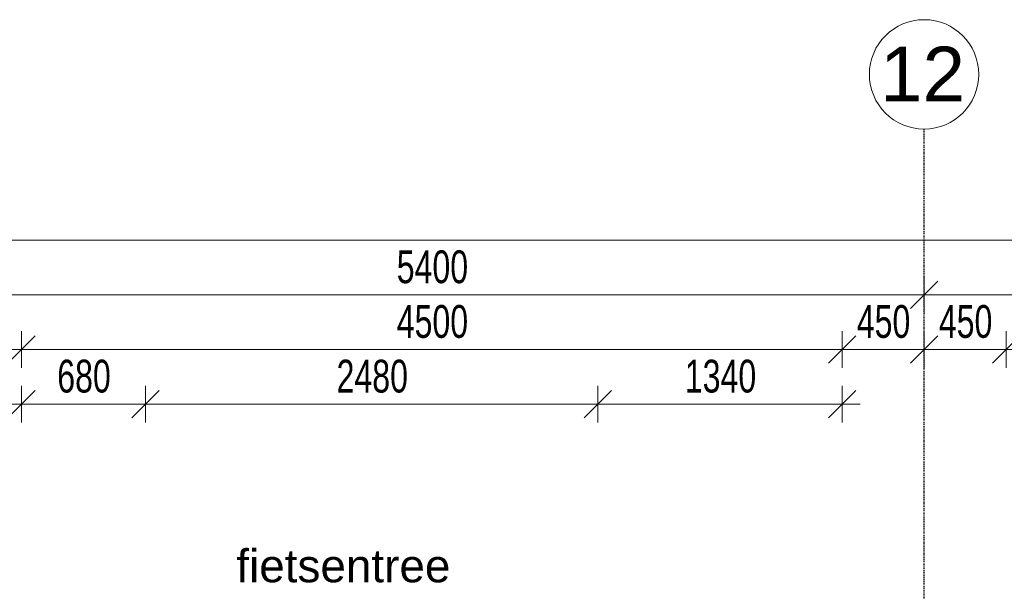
# Model space of a CAD drawing. Header units: millimetres. Extents: x -80560 to 110805, y -11020 to 52719.
# Tile 145 of 152: x 94735 to 100135, y 49582 to 52719. Entities that reach past the tile are written whole.
import ezdxf

# ---------------------------------------------------------------- set-up
doc = ezdxf.new("R2010")
doc.units = ezdxf.units.MM
doc.linetypes.add('CENTER2', pattern=[20, 8, -4, 4, -4])
for name, color, linetype, lineweight in [('A-ANNO-DIMS', 211, 'Continuous', 9), ('A-ANNO-DIMS-100', 211, 'Continuous', 9), ('A-ANNO-NOTE', 131, 'Continuous', 18), ('S-GRID', 1, 'Continuous', 9), ('S-GRID-IDEN', 1, 'Continuous', 9)]:
    doc.layers.add(name, color=color, linetype=linetype, lineweight=lineweight)
doc.styles.add('Arial', font='arial.ttf', dxfattribs={"height": 180})
doc.styles.add('Arial_5', font='arial.ttf', dxfattribs={"height": 300})
doc.styles.add('Arial_6', font='arial.ttf', dxfattribs={"width": 0.7, "height": 180})
doc.dimstyles.new('n3o_1_8', dxfattribs={"dimscale": 304.8, "dimtxt": 183.646692, "dimasz": 0.492126, "dimexe": 0.246063, "dimexo": 0.0625, "dimgap": 0.032808, "dimtad": 1, "dimdec": 0, "dimdsep": 46, "dimtxsty": 'Arial_6', "dimblk1": 'OBLIQUE', "dimblk2": 'OBLIQUE', "dimsah": 1, "dimcen": 0.09, "dimdle": 0.246063, "dimazin": 0, "dimtfac": 1, "dimtdec": 4, "dimtix": 1, "dimtmove": 0, "dimatfit": 3, "dimfxl": 0.246063, "dimfxlon": 1, "dimtvp": 1, "dimtolj": 1, "dimtzin": 0, "dimarcsym": 2})
doc.dimstyles.new('n3o_1_8_0_decimalen', dxfattribs={"dimscale": 304.8, "dimtxt": 183.646692, "dimasz": 0.492126, "dimexe": 0.328084, "dimexo": 0.0625, "dimgap": 0.032808, "dimtad": 1, "dimdec": 0, "dimdsep": 46, "dimtxsty": 'Arial_6', "dimblk1": 'OBLIQUE', "dimblk2": 'OBLIQUE', "dimsah": 1, "dimcen": 0.09, "dimdle": 0.328084, "dimazin": 0, "dimtfac": 1, "dimtdec": 4, "dimtix": 1, "dimtmove": 0, "dimatfit": 3, "dimfxl": 0.328084, "dimfxlon": 1, "dimtvp": 1, "dimtolj": 1, "dimtzin": 0, "dimarcsym": 2})

# ---------------------------------------------------------------- blocks, each defined once
blk = doc.blocks.new('Grid - r_3_0mm-316018-DO_00 begane grond')
at = {"layer": 'S-GRID-IDEN'}
blk.add_circle((0, 0), 3, dxfattribs=at)
blk = doc.blocks.new('DIMBLOCK17-DO_00 begane grond')
at = {"layer": 'A-ANNO-DIMS-100'}
for p, q in [((94294.8, 51309.5), (94294.8, 51109.5)), ((94294.8, 51209.5), (94294.8, 51309.5)), ((99694.8, 51309.5), (99694.8, 51109.5)), ((99694.8, 51209.5), (99694.8, 51309.5)), ((94294.8, 51209.5), (94369.8, 51284.5)), ((99694.8, 51209.5), (99769.8, 51284.5)), ((94294.8, 51209.5), (94219.8, 51134.5)), ((94294.8, 51209.5), (99694.8, 51209.5)), ((99694.8, 51209.5), (99619.8, 51134.5))]:
    blk.add_line(p, q, dxfattribs=at)
at = {"layer": 'A-ANNO-DIMS-100', "color": 0, "insert": (96802.7, 51453.2), "char_height": 180, "width": 461.094, "attachment_point": 1, "line_spacing_factor": 0.941778, "style": 'Arial_6'}
blk.add_mtext('5400', dxfattribs=at)
blk = doc.blocks.new('_Oblique')
at = {"color": 0, "linetype": 'ByBlock', "lineweight": -2}
blk.add_line((-0.5, -0.5), (0.5, 0.5), dxfattribs=at)
blk = doc.blocks.new('DIMBLOCK18-DO_00 begane grond')
at = {"layer": 'A-ANNO-DIMS-100'}
for p, q in [((99694.8, 51309.5), (99694.8, 51109.5)), ((99694.8, 51209.5), (99694.8, 51309.5)), ((103494.8, 51309.5), (103494.8, 51109.5)), ((103494.8, 51209.5), (103494.8, 51309.5)), ((99694.8, 51209.5), (99769.8, 51284.5)), ((103494.8, 51209.5), (103569.8, 51284.5)), ((99694.8, 51209.5), (99619.8, 51134.5)), ((99694.8, 51209.5), (103494.8, 51209.5)), ((103494.8, 51209.5), (103419.8, 51134.5))]:
    blk.add_line(p, q, dxfattribs=at)
at = {"layer": 'A-ANNO-DIMS-100', "color": 0, "insert": (101402.7, 51453.2), "char_height": 180, "width": 461.094, "attachment_point": 1, "line_spacing_factor": 0.941778, "style": 'Arial_6'}
blk.add_mtext('3800', dxfattribs=at)
blk = doc.blocks.new('DIMBLOCK59-DO_00 begane grond')
at = {"layer": 'A-ANNO-DIMS-100'}
for p, q in [((37923.8, 51509.5), (37998.8, 51584.5)), ((37923.8, 51434.5), (37923.8, 51584.5)), ((104065.3, 51509.5), (104140.3, 51584.5)), ((104065.3, 51434.5), (104065.3, 51584.5)), ((37848.8, 51509.5), (104140.3, 51509.5)), ((37923.8, 51509.5), (37848.8, 51434.5)), ((37923.8, 51509.5), (37923.8, 51434.5)), ((104065.3, 51509.5), (103990.3, 51434.5)), ((104065.3, 51509.5), (104065.3, 51434.5))]:
    blk.add_line(p, q, dxfattribs=at)
at = {"layer": 'A-ANNO-DIMS-100', "color": 0, "insert": (70754.4, 51753.2), "char_height": 180, "width": 576.368, "attachment_point": 1, "line_spacing_factor": 0.941778, "style": 'Arial_6'}
blk.add_mtext('66142', dxfattribs=at)
blk = doc.blocks.new('DIMBLOCK499-DO_00 begane grond')
at = {"layer": 'A-ANNO-DIMS-100'}
for p, q in [((94294.8, 51009.5), (94294.8, 50809.5)), ((94294.8, 50909.5), (94294.8, 51009.5)), ((94294.8, 50909.5), (94369.8, 50984.5)), ((94744.8, 50809.5), (94744.8, 51009.5)), ((94744.8, 50909.5), (94819.8, 50984.5)), ((94294.8, 50909.5), (94219.8, 50834.5)), ((94294.8, 50909.5), (94744.8, 50909.5)), ((94744.8, 50909.5), (94669.8, 50834.5)), ((94744.8, 50909.5), (94744.8, 50809.5))]:
    blk.add_line(p, q, dxfattribs=at)
at = {"layer": 'A-ANNO-DIMS-100', "color": 0, "insert": (94375.7, 51153.2), "char_height": 180, "width": 345.821, "attachment_point": 1, "line_spacing_factor": 0.941778, "style": 'Arial_6'}
blk.add_mtext('450', dxfattribs=at)
blk = doc.blocks.new('DIMBLOCK500-DO_00 begane grond')
at = {"layer": 'A-ANNO-DIMS-100'}
for p, q in [((94744.8, 50809.5), (94744.8, 51009.5)), ((94744.8, 50909.5), (94819.8, 50984.5)), ((99244.8, 50809.5), (99244.8, 51009.5)), ((99244.8, 50909.5), (99319.8, 50984.5)), ((94744.8, 50909.5), (94669.8, 50834.5)), ((94744.8, 50909.5), (99244.8, 50909.5)), ((94744.8, 50909.5), (94744.8, 50809.5)), ((99244.8, 50909.5), (99169.8, 50834.5)), ((99244.8, 50909.5), (99244.8, 50809.5))]:
    blk.add_line(p, q, dxfattribs=at)
at = {"layer": 'A-ANNO-DIMS-100', "color": 0, "insert": (96802.7, 51153.2), "char_height": 180, "width": 461.094, "attachment_point": 1, "line_spacing_factor": 0.941778, "style": 'Arial_6'}
blk.add_mtext('4500', dxfattribs=at)
blk = doc.blocks.new('DIMBLOCK501-DO_00 begane grond')
at = {"layer": 'A-ANNO-DIMS-100'}
for p, q in [((99244.8, 50809.5), (99244.8, 51009.5)), ((99244.8, 50909.5), (99319.8, 50984.5)), ((99694.8, 51009.5), (99694.8, 50809.5)), ((99694.8, 50909.5), (99694.8, 51009.5)), ((99694.8, 50909.5), (99769.8, 50984.5)), ((99244.8, 50909.5), (99169.8, 50834.5)), ((99244.8, 50909.5), (99694.8, 50909.5)), ((99244.8, 50909.5), (99244.8, 50809.5)), ((99694.8, 50909.5), (99619.8, 50834.5))]:
    blk.add_line(p, q, dxfattribs=at)
at = {"layer": 'A-ANNO-DIMS-100', "color": 0, "insert": (99325.7, 51153.2), "char_height": 180, "width": 345.821, "attachment_point": 1, "line_spacing_factor": 0.941778, "style": 'Arial_6'}
blk.add_mtext('450', dxfattribs=at)
blk = doc.blocks.new('DIMBLOCK502-DO_00 begane grond')
at = {"layer": 'A-ANNO-DIMS-100'}
for p, q in [((99694.8, 51009.5), (99694.8, 50809.5)), ((99694.8, 50909.5), (99694.8, 51009.5)), ((99694.8, 50909.5), (99769.8, 50984.5)), ((100144.8, 50809.5), (100144.8, 51009.5)), ((100144.8, 50909.5), (100219.8, 50984.5)), ((99694.8, 50909.5), (99619.8, 50834.5)), ((99694.8, 50909.5), (100144.8, 50909.5)), ((100144.8, 50909.5), (100069.8, 50834.5)), ((100144.8, 50909.5), (100144.8, 50809.5))]:
    blk.add_line(p, q, dxfattribs=at)
at = {"layer": 'A-ANNO-DIMS-100', "color": 0, "insert": (99775.7, 51153.2), "char_height": 180, "width": 345.821, "attachment_point": 1, "line_spacing_factor": 0.941778, "style": 'Arial_6'}
blk.add_mtext('450', dxfattribs=at)
blk = doc.blocks.new('DIMBLOCK503-DO_00 begane grond')
at = {"layer": 'A-ANNO-DIMS-100'}
for p, q in [((100144.8, 50809.5), (100144.8, 51009.5)), ((100144.8, 50909.5), (100219.8, 50984.5)), ((102844.8, 50809.5), (102844.8, 51009.5)), ((102844.8, 50909.5), (102919.8, 50984.5)), ((100144.8, 50909.5), (100069.8, 50834.5)), ((100144.8, 50909.5), (102844.8, 50909.5)), ((100144.8, 50909.5), (100144.8, 50809.5)), ((102844.8, 50909.5), (102769.8, 50834.5)), ((102844.8, 50909.5), (102844.8, 50809.5))]:
    blk.add_line(p, q, dxfattribs=at)
at = {"layer": 'A-ANNO-DIMS-100', "color": 0, "insert": (101302.7, 51153.2), "char_height": 180, "width": 461.094, "attachment_point": 1, "line_spacing_factor": 0.941778, "style": 'Arial_6'}
blk.add_mtext('2700', dxfattribs=at)
blk = doc.blocks.new('DIMBLOCK520-DO_00 begane grond')
at = {"layer": 'A-ANNO-DIMS-100'}
for p, q in [((94744.8, 50509.5), (94744.8, 50709.5)), ((95424.8, 50509.5), (95424.8, 50709.5)), ((94744.8, 50609.5), (94819.8, 50684.5)), ((95424.8, 50609.5), (95499.8, 50684.5)), ((94644.8, 50609.5), (95424.8, 50609.5)), ((94744.8, 50609.5), (94669.8, 50534.5)), ((94744.8, 50609.5), (94744.8, 50509.5)), ((95424.8, 50609.5), (95349.8, 50534.5)), ((95424.8, 50609.5), (95424.8, 50509.5))]:
    blk.add_line(p, q, dxfattribs=at)
at = {"layer": 'A-ANNO-DIMS-100', "color": 0, "insert": (94940.7, 50853.2), "char_height": 180, "width": 345.821, "attachment_point": 1, "line_spacing_factor": 0.941778, "style": 'Arial_6'}
blk.add_mtext('680', dxfattribs=at)
blk = doc.blocks.new('DIMBLOCK521-DO_00 begane grond')
at = {"layer": 'A-ANNO-DIMS-100'}
for p, q in [((95424.8, 50509.5), (95424.8, 50709.5)), ((97904.8, 50509.5), (97904.8, 50709.5)), ((95424.8, 50609.5), (95499.8, 50684.5)), ((97904.8, 50609.5), (97979.8, 50684.5)), ((95424.8, 50609.5), (95349.8, 50534.5)), ((95424.8, 50609.5), (97904.8, 50609.5)), ((95424.8, 50609.5), (95424.8, 50509.5)), ((97904.8, 50609.5), (97829.8, 50534.5)), ((97904.8, 50609.5), (97904.8, 50509.5))]:
    blk.add_line(p, q, dxfattribs=at)
at = {"layer": 'A-ANNO-DIMS-100', "color": 0, "insert": (96472.7, 50853.2), "char_height": 180, "width": 461.094, "attachment_point": 1, "line_spacing_factor": 0.941778, "style": 'Arial_6'}
blk.add_mtext('2480', dxfattribs=at)
blk = doc.blocks.new('DIMBLOCK522-DO_00 begane grond')
at = {"layer": 'A-ANNO-DIMS-100'}
for p, q in [((97904.8, 50509.5), (97904.8, 50709.5)), ((99244.8, 50509.5), (99244.8, 50709.5)), ((97904.8, 50609.5), (97979.8, 50684.5)), ((99244.8, 50609.5), (99319.8, 50684.5)), ((97904.8, 50609.5), (97829.8, 50534.5)), ((97904.8, 50609.5), (99344.8, 50609.5)), ((97904.8, 50609.5), (97904.8, 50509.5)), ((99244.8, 50609.5), (99169.8, 50534.5)), ((99244.8, 50609.5), (99244.8, 50509.5))]:
    blk.add_line(p, q, dxfattribs=at)
at = {"layer": 'A-ANNO-DIMS-100', "color": 0, "insert": (98382.7, 50853.2), "char_height": 180, "width": 461.094, "attachment_point": 1, "line_spacing_factor": 0.941778, "style": 'Arial_6'}
blk.add_mtext('1340', dxfattribs=at)

msp = doc.modelspace()

# ---------------------------------------------------------------- linework, layer by layer
at = {"layer": 'S-GRID', "linetype": 'CENTER2', "lineweight": 25}
msp.add_line((99694.8, 4383.3), (99694.8, 52119.1), dxfattribs=at)

# ---------------------------------------------------------------- block references
at = {"layer": 'S-GRID-IDEN', "xscale": 99.99999999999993, "yscale": 99.99999999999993, "zscale": 99.99999999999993}
msp.add_blockref('Grid - r_3_0mm-316018-DO_00 begane grond', (99694.8, 52419.1), dxfattribs=at)

# ---------------------------------------------------------------- texts
at = {"layer": 'A-ANNO-NOTE', "lineweight": 9, "insert": (95923, 49812), "char_height": 180, "width": 1346.835, "attachment_point": 1, "style": 'Arial'}
msp.add_mtext('fietsentree', dxfattribs=at)
at = {"layer": 'S-GRID-IDEN', "insert": (99453.2, 52570.9), "char_height": 300, "width": 577.215, "attachment_point": 1, "style": 'Arial_5'}
msp.add_mtext('12', dxfattribs=at)

# ---------------------------------------------------------------- dimensions: what is measured, and where the dimension line sits
at = {"layer": 'A-ANNO-DIMS'}
for base, p1, p2, dimstyle, override, picture, middle in [((104065.3189632, 51509.5083094), (37923.8189632, 51434.5083094), (104065.3189632, 51434.5083094), 'n3o_1_8', {"dimpost": '<>', "dimfxl": 66141.5}, 'DIMBLOCK59-DO_00 begane grond', (70994.5689632, 51611.4114478)), ((99694.8, 51209.5), (94294.8, 51309.5), (99694.8, 51309.5), 'n3o_1_8_0_decimalen', {"dimpost": '<>', "dimfxl": 5400}, 'DIMBLOCK17-DO_00 begane grond', (96994.8, 51311.4)), ((103494.8, 51209.5), (99694.8, 51309.5), (103494.8, 51309.5), 'n3o_1_8_0_decimalen', {"dimpost": '<>', "dimfxl": 3800}, 'DIMBLOCK18-DO_00 begane grond', (101594.8, 51311.5)), ((94744.8, 50909.5), (94294.8, 51009.5), (94744.8, 50809.5), 'n3o_1_8_0_decimalen', {"dimpost": '<>', "dimfxl": 492.44289}, 'DIMBLOCK499-DO_00 begane grond', (94519.8, 51011.4)), ((99244.8, 50909.5), (94744.8, 50809.5), (99244.8, 50809.5), 'n3o_1_8_0_decimalen', {"dimpost": '<>', "dimfxl": 4500}, 'DIMBLOCK500-DO_00 begane grond', (96994.8, 51011.4)), ((99694.8, 50909.5), (99244.8, 50809.5), (99694.8, 51009.5), 'n3o_1_8_0_decimalen', {"dimpost": '<>', "dimfxl": 492.44289}, 'DIMBLOCK501-DO_00 begane grond', (99469.8, 51011.4)), ((100144.8, 50909.5), (99694.8, 51009.5), (100144.8, 50809.5), 'n3o_1_8_0_decimalen', {"dimpost": '<>', "dimfxl": 492.44289}, 'DIMBLOCK502-DO_00 begane grond', (99919.8, 51011.4)), ((102844.8, 50909.5), (100144.8, 50809.5), (102844.8, 50809.5), 'n3o_1_8_0_decimalen', {"dimpost": '<>', "dimfxl": 2700}, 'DIMBLOCK503-DO_00 begane grond', (101494.8, 51011.4)), ((95424.8, 50609.5), (94744.8, 50509.5), (95424.8, 50509.5), 'n3o_1_8_0_decimalen', {"dimpost": '<>', "dimfxl": 680}, 'DIMBLOCK520-DO_00 begane grond', (95084.8, 50711.4)), ((97904.8, 50609.5), (95424.8, 50509.5), (97904.8, 50509.5), 'n3o_1_8_0_decimalen', {"dimpost": '<>', "dimfxl": 2480}, 'DIMBLOCK521-DO_00 begane grond', (96664.8, 50711.4)), ((99244.8, 50609.5), (97904.8, 50509.5), (99244.8, 50509.5), 'n3o_1_8_0_decimalen', {"dimpost": '<>', "dimfxl": 1340}, 'DIMBLOCK522-DO_00 begane grond', (98574.8, 50711.5))]:
    dim = msp.add_linear_dim(base=base, p1=p1, p2=p2, dimstyle=dimstyle, override=override, dxfattribs=at)
    dim.commit()
    dim.dimension.update_dxf_attribs({"geometry": picture, "text_midpoint": middle})

doc.saveas('drawing.dxf')
